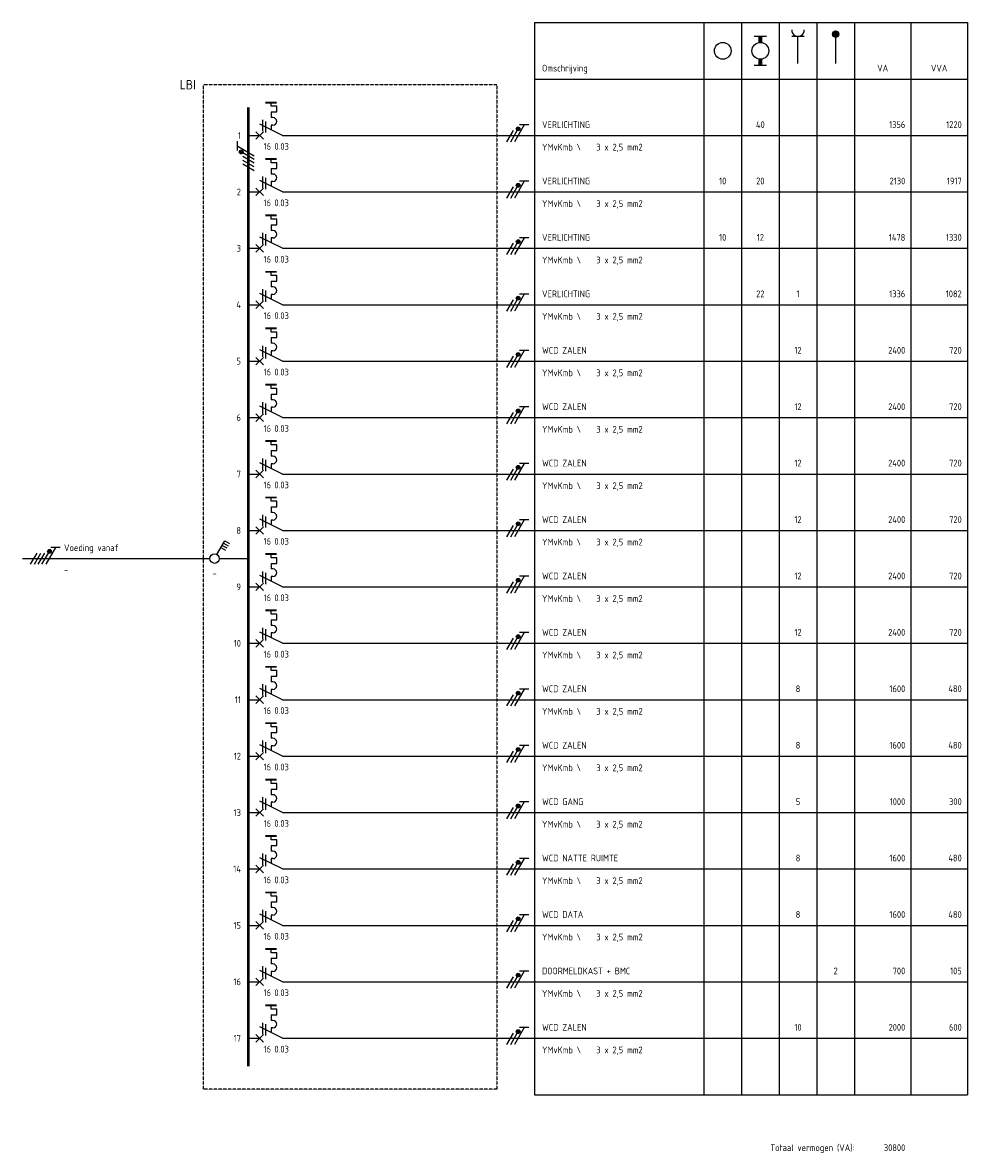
# Model space of a CAD drawing. Header units: millimetres. Extents: x -139194 to 127490, y -31463 to 78742.
# Tile 11 of 19: x -4662 to 20438, y -1615 to 28446. Entities that reach past the tile are written whole.
import ezdxf
from ezdxf.enums import TextEntityAlignment as Align

# ---------------------------------------------------------------- set-up
doc = ezdxf.new("R2010")
doc.units = ezdxf.units.MM
doc.linetypes.add('HIDDEN', pattern=[9.525, 6.35, -3.175])
doc.layers.get('0').update_dxf_attribs({"linetype": 'CONTINUOUS'})
doc.layers.add('EL$1----', color=3, linetype='CONTINUOUS')
doc.layers.add('EL$1----_LBI', color=3, linetype='CONTINUOUS')
doc.styles.add('BURO-018', font='Isocp.shx', dxfattribs={"height": 1.8})

# ---------------------------------------------------------------- blocks, each defined once
blk = doc.blocks.new('111104A')
at = {"color": 0, "linetype": 'Continuous'}
for p, q in [((-3, 3.98), (-3, 1.48)), ((-3, 2.73), (1.5, 0.13)), ((1.5, -0.87), (-1.5, 0.87)), ((1.5, -1.87), (-1.5, -0.13))]:
    blk.add_line(p, q, dxfattribs=at)
at = {"color": 0, "linetype": 'Continuous', "const_width": 0.5}
blk.add_lwpolyline([(-1.68, 1.12, 1), (-2.18, 1.12, 1)], format="xyb", close=True, dxfattribs=at)
at = {"color": 0, "linetype": 'Continuous'}
blk.add_circle((-1.93, 1.12), 0.5, dxfattribs=at)
blk = doc.blocks.new('111104')
at = {"color": 0, "linetype": 'Continuous'}
for p, q in [((-3, 6.98), (-3, 4.48)), ((-3, 5.73), (1.5, 3.13)), ((1.5, 2.13), (-1.5, 3.87)), ((1.5, 1.13), (-1.5, 2.87)), ((1.5, 0.13), (-1.5, 1.87)), ((1.5, -0.87), (-1.5, 0.87))]:
    blk.add_line(p, q, dxfattribs=at)
at = {"color": 0, "linetype": 'Continuous', "const_width": 0.5}
blk.add_lwpolyline([(-1.68, 4.12, 1), (-2.18, 4.12, 1)], format="xyb", close=True, dxfattribs=at)
at = {"color": 0, "linetype": 'Continuous'}
blk.add_circle((-1.93, 4.12), 0.5, dxfattribs=at)
blk = doc.blocks.new('B26A')
at = {"color": 0, "linetype": 'Continuous'}
for p, q in [((0, 9), (0, 21)), ((-7.75, 7.5), (-7.75, 6)), ((-6.25, 7.5), (-7.75, 7.5)), ((-6.25, 6), (-6.25, 7.5)), ((-4.75, 6.5), (-4.75, 6)), ((0, 9), (-3, 3)), ((-2.75, 6.5), (-2.75, 6)), ((-7.75, 6), (-8.75, 6)), ((-6.25, 6), (-4.75, 6)), ((-4.12, 3.75), (-1.12, 3.75)), ((-3.75, 4.5), (-0.75, 4.5)), ((-2.75, 6), (-1.5, 6)), ((-1, 4), (1, 2)), ((-1, 2), (1, 4)), ((0, 0), (0, 3))]:
    blk.add_line(p, q, dxfattribs=at)
at = {"color": 0, "const_width": 0.5}
blk.add_lwpolyline([(-8.75, 7.5), (-8.75, 4.5)], dxfattribs=at)
at = {"color": 0, "linetype": 'Continuous'}
blk.add_arc((-3.75, 6.5), 1, 0, 180, dxfattribs=at)
at = {"color": 1, "style": 'BURO-018'}
blk.add_attdef('E_VRIJ1', (-2.95, 11.24), '', height=1.8, rotation=90, dxfattribs=at)
at = {"color": 1, "linetype": 'Continuous', "style": 'BURO-018'}
blk.add_attdef('E_IAAN', text='', height=1.8, rotation=90, dxfattribs=at).set_placement((2, 6.9), align=Align.TOP_LEFT)
blk.add_attdef('E_IIA', text='', height=1.8, rotation=90, dxfattribs=at).set_placement((2, 6), align=Align.TOP_RIGHT)
blk = doc.blocks.new('m1')
at = {"color": 0, "linetype": 'Continuous'}
blk.add_line((0, 21), (0, 33), dxfattribs=at)
blk = doc.blocks.new('b1s')
at = {"color": 0, "linetype": 'Continuous'}
blk.add_line((0, 33), (0, 54), dxfattribs=at)
blk = doc.blocks.new('m1s')
at = {"color": 0, "linetype": 'Continuous'}
blk.add_line((0, 54), (0, 66), dxfattribs=at)
blk = doc.blocks.new('KOLNR3')
at = {"color": 0, "linetype": 'Continuous'}
blk.add_circle((0, 0), 2, dxfattribs=at)
blk = doc.blocks.new('KOLNR5')
at = {"color": 0, "linetype": 'Continuous'}
for p, q in [((-3.5, -1.5), (-3.5, 1.5)), ((3.5, 1.5), (3.5, -1.5))]:
    blk.add_line(p, q, dxfattribs=at)
at = {"color": 0, "linetype": 'Continuous', "const_width": 1}
for points in [[(-2, 0), (-3.5, 0)], [(2, 0), (3.5, 0)]]:
    blk.add_lwpolyline(points, dxfattribs=at)
at = {"color": 0, "linetype": 'Continuous'}
blk.add_circle((0, 0), 2, dxfattribs=at)
blk = doc.blocks.new('KOLNR6')
at = {"color": 0, "linetype": 'Continuous'}
for p, q in [((-3.5, -1.5), (-3.5, 1.5)), ((3, 0), (-3.5, 0))]:
    blk.add_line(p, q, dxfattribs=at)
blk.add_arc((-5, 0), 1.5, 270, 90, dxfattribs=at)
blk = doc.blocks.new('KOLNR8')
at = {"color": 0, "linetype": 'Continuous'}
blk.add_line((-4, 0), (3, 0), dxfattribs=at)
at = {"color": 0, "linetype": 'Continuous', "const_width": 0.75}
blk.add_lwpolyline([(-4, -0.375, 1), (-4, 0.375, 1)], format="xyb", close=True, dxfattribs=at)
at = {"color": 0, "linetype": 'Continuous'}
blk.add_circle((-4, 0), 0.75, dxfattribs=at)
blk = doc.blocks.new('HS1')
at = {"color": 0, "linetype": 'Continuous'}
for p, q in [((0, -7.67), (0, 0)), ((-4.75, -6.26), (-4.05, -5.05)), ((-4.14, -6.61), (-3.44, -5.4)), ((-3.54, -6.96), (-2.84, -5.75)), ((-1.08, -8.38), (-4.75, -6.26)), ((-2.93, -7.31), (-2.23, -6.1)), ((0, -60), (0, -10.33)), ((-3, -50.02), (-3, -52.52)), ((-3, -51.27), (1.5, -53.87)), ((1.5, -54.87), (-1.5, -53.13)), ((1.5, -55.87), (-1.5, -54.13)), ((1.5, -56.87), (-1.5, -55.13)), ((1.5, -57.87), (-1.5, -56.13))]:
    blk.add_line(p, q, dxfattribs=at)
at = {"color": 0, "linetype": 'Continuous', "const_width": 0.5}
blk.add_lwpolyline([(-1.68, -52.88, 1), (-2.18, -52.88, 1)], format="xyb", close=True, dxfattribs=at)
at = {"color": 0, "linetype": 'Continuous'}
for centre, radius in [((0, -9), 1.25), ((-1.93, -52.88), 0.5)]:
    blk.add_circle(centre, radius, dxfattribs=at)
at = {"color": 0, "linetype": 'Continuous', "style": 'BURO-018'}
blk.add_attdef('E_IS', text='', height=1.8, rotation=90, dxfattribs=at).set_placement((3, -9), align=Align.TOP_CENTER)
blk.add_attdef('E_VOEDING', (-2, -49), '', height=1.8, rotation=90, dxfattribs=at)
at = {"color": 7, "linetype": 'Continuous', "style": 'BURO-018'}
blk.add_attdef('E_LEIDING', text='', height=1.8, rotation=90, dxfattribs=at).set_placement((2, -49), align=Align.TOP_LEFT)

msp = doc.modelspace()

# ---------------------------------------------------------------- linework, layer by layer
at = {"layer": 'EL$1----_LBI', "color": 1}
for p, q in [((8938, 28446), (8938, -54)), ((8938, 28446), (20438, 28446)), ((13438, 28446), (13438, -54)), ((14438, 28446), (14438, -54)), ((15438, 28446), (15438, -54)), ((16438, 28446), (16438, -54)), ((17438, 28446), (17438, -54)), ((18938, 28446), (18938, -54)), ((20438, 28446), (20438, -54)), ((8938, 26946), (20438, 26946)), ((8938, -54), (20438, -54))]:
    msp.add_line(p, q, dxfattribs=at)
at = {"layer": 'EL$1----_LBI', "color": 1, "linetype": 'HIDDEN'}
for p, q in [((138, 26796), (138, 96)), ((7938, 26796), (138, 26796)), ((7938, 26796), (7938, 96)), ((7938, 96), (138, 96))]:
    msp.add_line(p, q, dxfattribs=at)
at = {"layer": 'EL$1----_LBI'}
for p, q in [((7938, 25446), (20438, 25446)), ((7938, 23946), (20438, 23946)), ((7938, 22446), (20438, 22446)), ((7938, 20946), (20438, 20946)), ((7938, 19446), (20438, 19446)), ((7938, 17946), (20438, 17946)), ((7938, 16446), (20438, 16446)), ((7938, 14946), (20438, 14946)), ((7938, 13446), (20438, 13446)), ((7938, 11946), (20438, 11946)), ((7938, 10446), (20438, 10446)), ((7938, 8946), (20438, 8946)), ((7938, 7446), (20438, 7446)), ((7938, 5946), (20438, 5946)), ((7938, 4446), (20438, 4446)), ((7938, 2946), (20438, 2946)), ((7938, 1446), (20438, 1446))]:
    msp.add_line(p, q, dxfattribs=at)
for points in [[(1338, 24696, 70, 70, 0), (1338, 26196, 70, 70, 0)], [(1338, 23196, 70, 70, 0), (1338, 24696, 70, 70, 0)], [(1338, 21696, 70, 70, 0), (1338, 23196, 70, 70, 0)], [(1338, 20196, 70, 70, 0), (1338, 21696, 70, 70, 0)], [(1338, 18696, 70, 70, 0), (1338, 20196, 70, 70, 0)], [(1338, 17196, 70, 70, 0), (1338, 18696, 70, 70, 0)], [(1338, 15696, 70, 70, 0), (1338, 17196, 70, 70, 0)], [(1338, 14196, 70, 70, 0), (1338, 15696, 70, 70, 0)], [(1338, 12696, 70, 70, 0), (1338, 14196, 70, 70, 0)], [(1338, 11196, 70, 70, 0), (1338, 12696, 70, 70, 0)], [(1338, 9696, 70, 70, 0), (1338, 11196, 70, 70, 0)], [(1338, 8196, 70, 70, 0), (1338, 9696, 70, 70, 0)], [(1338, 6696, 70, 70, 0), (1338, 8196, 70, 70, 0)], [(1338, 5196, 70, 70, 0), (1338, 6696, 70, 70, 0)], [(1338, 3696, 70, 70, 0), (1338, 5196, 70, 70, 0)], [(1338, 2196, 70, 70, 0), (1338, 3696, 70, 70, 0)], [(1338, 696, 70, 70, 0), (1338, 2196, 70, 70, 0)]]:
    msp.add_lwpolyline(points, format="xyseb", dxfattribs=at)

# ---------------------------------------------------------------- block references
at = {"layer": 'EL$1----', "xscale": 100, "yscale": 100, "zscale": 100, "rotation": 270}
for p in [(8392, 25429), (8392, 23929), (8392, 22429), (8392, 20929), (8392, 19429), (8392, 17929), (8392, 16429), (8392, 14929), (8392, 13429), (8392, 11929), (8392, 10429), (8392, 8929), (8392, 7429), (8392, 5929), (8392, 4429), (8392, 2929), (8392, 1429)]:
    msp.add_blockref('111104A', p, dxfattribs=at)
at = {"layer": 'EL$1----', "xscale": 100, "yscale": 100, "zscale": 100}
msp.add_blockref('111104', (1338, 24596), dxfattribs=at)
at = {"layer": 'EL$1----'}
ref = msp.add_blockref('HS1', (1338, 14196), dxfattribs=dict(at, xscale=100, yscale=100, zscale=100, rotation=270))
ref.add_attrib('E_VOEDING', 'Voeding vanaf ', (-3562, 14396), dxfattribs={"layer": '0', "color": 1, "linetype": 'Continuous', "height": 180, "style": 'BURO-018'})
ref.add_attrib('E_LEIDING', '-', dxfattribs={"layer": '0', "color": 1, "linetype": 'Continuous', "height": 180, "style": 'BURO-018'}).set_placement((-3562, 13996), align=Align.TOP_LEFT)
ref.add_attrib('E_IS', '-', dxfattribs={"layer": '0', "color": 1, "linetype": 'Continuous', "height": 180, "style": 'BURO-018'}).set_placement((438, 13896), align=Align.TOP_CENTER)
at = {"layer": 'EL$1----_LBI', "rotation": 270}
for name, p, xscale, yscale, zscale in [('KOLNR5', (14938, 27696), 111.1111111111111, 111.1111111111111, 111.1111111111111), ('KOLNR6', (15938, 27696), 111.1111111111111, 111.1111111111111, 111.1111111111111), ('KOLNR8', (16938, 27696), 111.1111111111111, 111.1111111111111, 111.1111111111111), ('KOLNR3', (13938, 27696), 111.1111111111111, 111.1111111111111, 111.1111111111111), ('m1', (1338, 25446), 100, 100, 100), ('b1s', (1338, 25446), 100, 100, 100), ('m1s', (1338, 25446), 100, 100, 100), ('m1', (1338, 23946), 100, 100, 100), ('b1s', (1338, 23946), 100, 100, 100), ('m1s', (1338, 23946), 100, 100, 100), ('m1', (1338, 22446), 100, 100, 100), ('b1s', (1338, 22446), 100, 100, 100), ('m1s', (1338, 22446), 100, 100, 100), ('m1', (1338, 20946), 100, 100, 100), ('b1s', (1338, 20946), 100, 100, 100), ('m1s', (1338, 20946), 100, 100, 100), ('m1', (1338, 19446), 100, 100, 100), ('b1s', (1338, 19446), 100, 100, 100), ('m1s', (1338, 19446), 100, 100, 100), ('m1', (1338, 17946), 100, 100, 100), ('b1s', (1338, 17946), 100, 100, 100), ('m1s', (1338, 17946), 100, 100, 100), ('m1', (1338, 16446), 100, 100, 100), ('b1s', (1338, 16446), 100, 100, 100), ('m1s', (1338, 16446), 100, 100, 100), ('m1', (1338, 14946), 100, 100, 100), ('b1s', (1338, 14946), 100, 100, 100), ('m1s', (1338, 14946), 100, 100, 100), ('m1', (1338, 13446), 100, 100, 100), ('b1s', (1338, 13446), 100, 100, 100), ('m1s', (1338, 13446), 100, 100, 100), ('m1', (1338, 11946), 100, 100, 100), ('b1s', (1338, 11946), 100, 100, 100), ('m1s', (1338, 11946), 100, 100, 100), ('m1', (1338, 10446), 100, 100, 100), ('b1s', (1338, 10446), 100, 100, 100), ('m1s', (1338, 10446), 100, 100, 100), ('m1', (1338, 8946), 100, 100, 100), ('b1s', (1338, 8946), 100, 100, 100), ('m1s', (1338, 8946), 100, 100, 100), ('m1', (1338, 7446), 100, 100, 100), ('b1s', (1338, 7446), 100, 100, 100), ('m1s', (1338, 7446), 100, 100, 100), ('m1', (1338, 5946), 100, 100, 100), ('b1s', (1338, 5946), 100, 100, 100), ('m1s', (1338, 5946), 100, 100, 100), ('m1', (1338, 4446), 100, 100, 100), ('b1s', (1338, 4446), 100, 100, 100), ('m1s', (1338, 4446), 100, 100, 100), ('m1', (1338, 2946), 100, 100, 100), ('b1s', (1338, 2946), 100, 100, 100), ('m1s', (1338, 2946), 100, 100, 100), ('m1', (1338, 1446), 100, 100, 100), ('b1s', (1338, 1446), 100, 100, 100), ('m1s', (1338, 1446), 100, 100, 100)]:
    msp.add_blockref(name, p, dxfattribs=dict(at, xscale=xscale, yscale=yscale, zscale=zscale))
at = {"layer": 'EL$1----_LBI', "xscale": 100, "yscale": 100, "zscale": 100, "rotation": 270}
for p in [(1338, 25446), (1338, 23946), (1338, 22446), (1338, 20946), (1338, 19446), (1338, 17946), (1338, 16446), (1338, 14946), (1338, 13446), (1338, 11946), (1338, 10446), (1338, 8946), (1338, 7446), (1338, 5946), (1338, 4446), (1338, 2946), (1338, 1446)]:
    msp.add_blockref('B26A', p, dxfattribs=at).add_auto_attribs({'E_IIA': '16', 'E_IAAN': '0.03'})

# ---------------------------------------------------------------- texts
at = {"layer": 'EL$1----_LBI', "color": 1, "style": 'BURO-018'}
for s, p in [('Omschrijving', (9138, 27146)), ('VERLICHTING', (9138, 25646)), ('YMvKmb \\    3 x 2,5 mm2', (9138, 25046)), ('VERLICHTING', (9138, 24146)), ('YMvKmb \\    3 x 2,5 mm2', (9138, 23546)), ('VERLICHTING', (9138, 22646)), ('YMvKmb \\    3 x 2,5 mm2', (9138, 22046)), ('VERLICHTING', (9138, 21146)), ('YMvKmb \\    3 x 2,5 mm2', (9138, 20546)), ('WCD ZALEN', (9138, 19646)), ('YMvKmb \\    3 x 2,5 mm2', (9138, 19046)), ('WCD ZALEN', (9138, 18146)), ('YMvKmb \\    3 x 2,5 mm2', (9138, 17546)), ('WCD ZALEN', (9138, 16646)), ('YMvKmb \\    3 x 2,5 mm2', (9138, 16046)), ('WCD ZALEN', (9138, 15146)), ('YMvKmb \\    3 x 2,5 mm2', (9138, 14546)), ('WCD ZALEN', (9138, 13646)), ('YMvKmb \\    3 x 2,5 mm2', (9138, 13046)), ('WCD ZALEN', (9138, 12146)), ('YMvKmb \\    3 x 2,5 mm2', (9138, 11546)), ('WCD ZALEN', (9138, 10646)), ('YMvKmb \\    3 x 2,5 mm2', (9138, 10046)), ('WCD ZALEN', (9138, 9146)), ('YMvKmb \\    3 x 2,5 mm2', (9138, 8546)), ('WCD GANG', (9138, 7646)), ('YMvKmb \\    3 x 2,5 mm2', (9138, 7046)), ('WCD NATTE RUIMTE', (9138, 6146)), ('YMvKmb \\    3 x 2,5 mm2', (9138, 5546)), ('WCD DATA', (9138, 4646)), ('YMvKmb \\    3 x 2,5 mm2', (9138, 4046)), ('DOORMELDKAST + BMC', (9138, 3146)), ('YMvKmb \\    3 x 2,5 mm2', (9138, 2546)), ('WCD ZALEN', (9138, 1646)), ('YMvKmb \\    3 x 2,5 mm2', (9138, 1046))]:
    msp.add_text(s, height=180, dxfattribs=at).set_placement(p)
for s, p in [('VA', (18188, 27146)), ('VVA', (19688, 27146)), ('40', (14938, 25646)), ('10', (13938, 24146)), ('20', (14938, 24146)), ('10', (13938, 22646)), ('12', (14938, 22646)), ('22', (14938, 21146)), ('1', (15938, 21146)), ('12', (15938, 19646)), ('12', (15938, 18146)), ('12', (15938, 16646)), ('12', (15938, 15146)), ('12', (15938, 13646)), ('12', (15938, 12146)), ('8', (15938, 10646)), ('8', (15938, 9146)), ('5', (15938, 7646)), ('8', (15938, 6146)), ('8', (15938, 4646)), ('2', (16938, 3146)), ('10', (15938, 1646))]:
    msp.add_text(s, height=180, dxfattribs=at).set_placement(p, align=Align.CENTER)
at = {"layer": 'EL$1----_LBI', "color": 2, "style": 'BURO-018'}
msp.add_text('LBI', height=250, dxfattribs=at).set_placement((-62, 26796), align=Align.MIDDLE_RIGHT)
at = {"layer": 'EL$1----_LBI', "color": 1, "style": 'BURO-018'}
for s, p in [('1356', (18788, 25646)), ('1220', (20288, 25646)), ('2130', (18788, 24146)), ('1917', (20288, 24146)), ('1478', (18788, 22646)), ('1330', (20288, 22646)), ('1336', (18788, 21146)), ('1082', (20288, 21146)), ('2400', (18788, 19646)), ('720', (20288, 19646)), ('2400', (18788, 18146)), ('720', (20288, 18146)), ('2400', (18788, 16646)), ('720', (20288, 16646)), ('2400', (18788, 15146)), ('720', (20288, 15146)), ('2400', (18788, 13646)), ('720', (20288, 13646)), ('2400', (18788, 12146)), ('720', (20288, 12146)), ('1600', (18788, 10646)), ('480', (20288, 10646)), ('1600', (18788, 9146)), ('480', (20288, 9146)), ('1000', (18788, 7646)), ('300', (20288, 7646)), ('1600', (18788, 6146)), ('480', (20288, 6146)), ('1600', (18788, 4646)), ('480', (20288, 4646)), ('700', (18788, 3146)), ('105', (20288, 3146)), ('2000', (18788, 1646)), ('600', (20288, 1646)), ('Totaal vermogen (VA):', (17438, -1554)), ('30800', (18788, -1554))]:
    msp.add_text(s, height=180, dxfattribs=at).set_placement(p, align=Align.RIGHT)
for s, p in [('1', (1138, 25446)), ('2', (1138, 23946)), ('3', (1138, 22446)), ('4', (1138, 20946)), ('5', (1138, 19446)), ('6', (1138, 17946)), ('7', (1138, 16446)), ('8', (1138, 14946)), ('9', (1138, 13446)), ('10', (1138, 11946)), ('11', (1138, 10446)), ('12', (1138, 8946)), ('13', (1138, 7446)), ('14', (1138, 5946)), ('15', (1138, 4446)), ('16', (1138, 2946)), ('17', (1138, 1446))]:
    msp.add_text(s, height=180, dxfattribs=at).set_placement(p, align=Align.MIDDLE_RIGHT)

doc.saveas('drawing.dxf')
